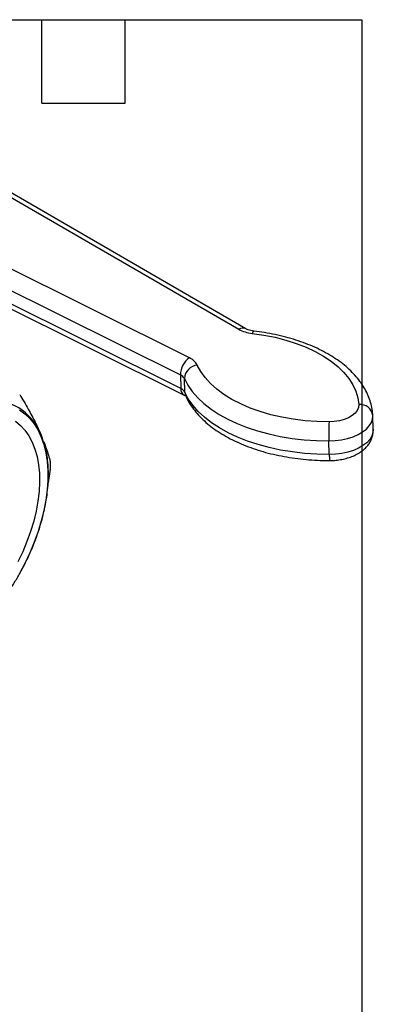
# Model space of a CAD drawing. Header units: inches. Extents: x 0.5 to 21.6, y 0.5 to 16.5.
# Tile 13 of 13: x 19 to 21.6, y 9.4 to 16.5. Entities that reach past the tile are written whole.
import ezdxf

# ---------------------------------------------------------------- set-up
doc = ezdxf.new("R2010")
doc.units = ezdxf.units.IN
doc.header["$LTSCALE"] = 2
doc.header["$MEASUREMENT"] = 0
doc.linetypes.add('SLD-Solid', pattern=[0])
doc.layers.add('TEXT', color=140, linetype='SLD-Solid', lineweight=25)

msp = doc.modelspace()

# ---------------------------------------------------------------- linework, layer by layer
for p, q in [((18.5393, 15.4778), (20.6152, 14.2747)), ((20.6669, 14.2781), (18.5893, 15.4823)), ((20.2606, 14.07), (18.0258, 15.1814)), ((17.9586, 15.0595), (20.1961, 13.9468)), ((20.199, 13.8487), (17.9615, 14.9614)), ((17.9856, 14.9144), (20.2221, 13.8021)), ((20.1961, 13.9468), (20.199, 13.8487)), ((20.2275, 13.8224), (20.2246, 13.9205)), ((21.5796, 13.6518), (21.5794, 13.6549)), ((21.5825, 13.5537), (21.5796, 13.6518)), ((21.2666, 13.3746), (21.2637, 13.4727)), ((19.2604, 13.268), (19.2455, 13.1718))]:
    msp.add_line(p, q)
at = {"flags": 128}
for points in [[(20.7257, 14.2609), (20.7253, 14.261), (20.721, 14.2592), (20.7163, 14.2538), (20.7116, 14.2449)], [(20.7116, 14.2449), (20.7952, 14.2328), (20.8764, 14.2167), (20.9545, 14.1968), (21.029, 14.1731), (21.0993, 14.1458), (21.1649, 14.1152), (21.2254, 14.0815), (21.2802, 14.0448), (21.3291, 14.0056), (21.3715, 13.964), (21.4072, 13.9205), (21.436, 13.8752), (21.4576, 13.8286), (21.4718, 13.781), (21.4786, 13.7327)], [(21.2648, 13.6092), (21.1779, 13.6113), (21.0919, 13.6175), (21.0074, 13.6278), (20.9251, 13.6422), (20.8457, 13.6605), (20.7695, 13.6826), (20.6973, 13.7083), (20.6296, 13.7375), (20.5668, 13.7699), (20.5095, 13.8053), (20.458, 13.8435), (20.4128, 13.8841), (20.3741, 13.9268), (20.3423, 13.9714), (20.3176, 14.0174)], [(20.2246, 13.9205), (20.2498, 13.873), (20.2818, 13.827), (20.3205, 13.7828), (20.3656, 13.7405), (20.4167, 13.7006), (20.4737, 13.6631), (20.536, 13.6285), (20.6034, 13.5969), (20.6752, 13.5685), (20.7512, 13.5435), (20.8308, 13.5221), (20.9134, 13.5044), (20.9986, 13.4906), (21.0857, 13.4806), (21.1743, 13.4746), (21.2637, 13.4727)], [(21.2666, 13.3746), (21.1772, 13.3766), (21.0886, 13.3825), (21.0015, 13.3925), (20.9163, 13.4064), (20.8337, 13.4241), (20.7541, 13.4455), (20.6782, 13.4705), (20.6063, 13.4988), (20.5389, 13.5304), (20.4766, 13.5651), (20.4197, 13.6025), (20.3685, 13.6425), (20.3234, 13.6847), (20.2847, 13.729), (20.2527, 13.775), (20.2275, 13.8224)], [(20.2275, 13.8224), (20.2298, 13.8068), (20.2333, 13.7971)], [(21.4786, 13.7327), (21.4765, 13.7117), (21.4676, 13.6912), (21.4523, 13.6717), (21.4309, 13.654), (21.4043, 13.6386), (21.3733, 13.6261), (21.3389, 13.6169), (21.3023, 13.6112), (21.2648, 13.6092)], [(19.0385, 13.6962), (19.0778, 13.6677), (19.1134, 13.6335), (19.1451, 13.5939), (19.1727, 13.5492), (19.1959, 13.4996), (19.2147, 13.4455), (19.2289, 13.3872), (19.2384, 13.3251), (19.2432, 13.2596), (19.2432, 13.1911), (19.2384, 13.1201), (19.2289, 13.047), (19.2147, 12.9724), (19.1959, 12.8966), (19.1727, 12.8201), (19.1451, 12.7436), (19.1134, 12.6674), (19.0778, 12.5921), (19.0385, 12.5182)], [(19.0102, 13.6136), (19.0463, 13.584), (19.0786, 13.5489), (19.1069, 13.5086), (19.1311, 13.4634), (19.1508, 13.4134), (19.1661, 13.3592), (19.1767, 13.3011), (19.1826, 13.2394), (19.1838, 13.1747), (19.1802, 13.1074), (19.1719, 13.0379), (19.159, 12.9667), (19.1415, 12.8944), (19.1195, 12.8214), (19.0933, 12.7482), (19.0629, 12.6755), (19.0287, 12.6036)], [(21.2637, 13.4727), (21.3091, 13.4746), (21.3538, 13.4802), (21.3967, 13.4895), (21.4369, 13.5022), (21.4735, 13.518), (21.5057, 13.5365), (21.5327, 13.5575), (21.554, 13.5803), (21.5691, 13.6045), (21.5776, 13.6296), (21.5796, 13.6518)], [(21.5825, 13.5537), (21.5805, 13.5315), (21.572, 13.5065), (21.5569, 13.4822), (21.5356, 13.4594), (21.5086, 13.4385), (21.4764, 13.4199), (21.4398, 13.4041), (21.3996, 13.3914), (21.3567, 13.3822), (21.312, 13.3765), (21.2666, 13.3746)]]:
    msp.add_lwpolyline(points, dxfattribs=at)
for centre, radius, start, end in [((20.644, 14.2312), 0.0522, 63.99351, 123.61524), ((20.737, 14.4981), 0.2544, 241.39752, 264.2871), ((20.3476, 13.9459), 0.1515, 125.01939, 179.68955), ((20.329, 13.9133), 0.1047, 96.27601, 176.0806), ((20.2141, 13.9624), 0.1172, 27.97278, 66.59021), ((20.1728, 13.893), 0.0586, 27.97278, 66.59021), ((20.2474, 13.8437), 0.0487, 174.13574, 238.68982), ((20.1757, 13.7949), 0.0586, 27.97278, 66.59021), ((18.8238, 13.3692), 0.3996, 14.9079, 107.42268), ((21.49, 13.6433), 0.0902, 7.43244, 97.23906), ((23.0292, 13.527), 1.7663, 177.33025, 181.76178), ((21.4375, 13.3667), 0.1711, 177.34667, 192.02294), ((18.1854, 13.2972), 1.0765, 359.55523, 0.44477)]:
    msp.add_arc(centre, radius, start, end)
for points, knots in [([(20.7257, 14.2609), (20.7216, 14.2615), (20.7098, 14.2631), (20.6921, 14.2673), (20.6763, 14.2731), (20.6697, 14.2766), (20.6669, 14.2781)], [0, 0, 0, 0, 0.161106, 0.473874, 0.778639, 1, 1, 1, 1]), ([(21.5793, 13.6572), (21.5784, 13.6672), (21.5762, 13.6938), (21.5675, 13.7365), (21.5519, 13.7849), (21.5304, 13.8321), (21.5033, 13.8781), (21.4704, 13.9227), (21.4318, 13.9655), (21.3878, 14.0064), (21.3386, 14.0452), (21.2845, 14.0814), (21.2258, 14.1149), (21.1629, 14.1455), (21.0964, 14.1731), (21.0265, 14.1975), (20.9537, 14.2187), (20.8784, 14.2365), (20.8023, 14.2509), (20.7508, 14.2576), (20.7257, 14.2609)], [0, 0, 0, 0, 0.032315, 0.085935, 0.139709, 0.193962, 0.248926, 0.304728, 0.361378, 0.418779, 0.476765, 0.535145, 0.593745, 0.652426, 0.711076, 0.76965, 0.828129, 0.88651, 0.944797, 1, 1, 1, 1]), ([(19.041, 13.8057), (19.062, 13.7706), (19.1028, 13.7023), (19.1528, 13.6065), (19.1862, 13.5376), (19.1994, 13.5025), (19.2022, 13.495)], [0, 0, 0, 0, 0.320678, 0.6233366, 0.9189537, 1, 1, 1, 1]), ([(20.2221, 13.8021), (20.2242, 13.801), (20.2298, 13.7981), (20.2348, 13.7941), (20.235, 13.7938), (20.235, 13.7937)], [0, 0, 0, 0, 0.234593, 0.662434, 1, 1, 1, 1]), ([(20.2333, 13.7971), (20.2376, 13.7879), (20.2496, 13.7627), (20.2738, 13.723), (20.3072, 13.6785), (20.3462, 13.6358), (20.3906, 13.5951), (20.4403, 13.5565), (20.4948, 13.5205), (20.5539, 13.4872), (20.617, 13.4569), (20.6839, 13.4296), (20.754, 13.4054), (20.8271, 13.3845), (20.9026, 13.367), (20.9801, 13.3528), (21.0594, 13.3421), (21.1399, 13.3349), (21.2104, 13.3314), (21.2539, 13.3311), (21.2702, 13.331)], [0, 0, 0, 0, 0.032315, 0.088016, 0.144304, 0.201445, 0.259331, 0.31779, 0.376631, 0.435679, 0.494798, 0.55388, 0.612884, 0.671791, 0.730598, 0.789314, 0.84795, 0.906522, 0.965049, 1, 1, 1, 1]), ([(21.2702, 13.331), (21.278, 13.3311), (21.3001, 13.3315), (21.3364, 13.3351), (21.3783, 13.3432), (21.4186, 13.3552), (21.4568, 13.3714), (21.4907, 13.3912), (21.5196, 13.4139), (21.5428, 13.4384), (21.5609, 13.465), (21.5738, 13.4932), (21.5813, 13.5226), (21.5829, 13.5448), (21.5823, 13.5569), (21.5822, 13.5591)], [0, 0, 0, 0, 0.049576, 0.140297, 0.231576, 0.323878, 0.417729, 0.513421, 0.599727, 0.682341, 0.761086, 0.836801, 0.910602, 0.983566, 1, 1, 1, 1]), ([(18.3, 11.8603), (18.3074, 11.862), (18.333, 11.8678), (18.3778, 11.8835), (18.434, 11.907), (18.4907, 11.936), (18.5474, 11.97), (18.6039, 12.0088), (18.6596, 12.0521), (18.7145, 12.0998), (18.7681, 12.1515), (18.8202, 12.2069), (18.8704, 12.2657), (18.9185, 12.3277), (18.9642, 12.3924), (19.0072, 12.4594), (19.0473, 12.5284), (19.0843, 12.599), (19.118, 12.6707), (19.1481, 12.7433), (19.1745, 12.8162), (19.197, 12.889), (19.2156, 12.9614), (19.23, 13.0329), (19.2403, 13.1031), (19.2463, 13.1716), (19.2479, 13.2381), (19.2453, 13.3021), (19.2383, 13.3632), (19.2279, 13.4189), (19.2177, 13.4523), (19.213, 13.4678)], [0, 0, 0, 0, 0.014367, 0.049705, 0.085072, 0.120455, 0.155844, 0.191231, 0.226613, 0.261988, 0.297357, 0.332719, 0.368075, 0.403427, 0.438775, 0.474121, 0.509466, 0.544811, 0.580157, 0.615507, 0.65086, 0.686218, 0.721583, 0.756955, 0.792336, 0.827727, 0.863126, 0.898533, 0.933946, 0.969356, 1, 1, 1, 1]), ([(19.2139, 13.4649), (19.2201, 13.4492), (19.2406, 13.398), (19.2523, 13.3524), (19.2604, 13.3208)], [0, 0, 0, 0, 0.30557, 1, 1, 1, 1])]:
    msp.add_open_spline(points, degree=3, knots=knots)
for points in [[(19.2619, 13.3055), (19.2618, 13.3118), (19.2613, 13.3169), (19.2604, 13.3208)], [(19.2604, 13.268), (19.2613, 13.2755), (19.2618, 13.2825), (19.2619, 13.2888)]]:
    msp.add_open_spline(points, degree=3)
at = {"layer": 'TEXT'}
for p, q in [((0.5, 16.5), (21.5, 16.5)), ((19.2, 15.9), (19.2, 16.5)), ((19.8, 15.9), (19.8, 16.5)), ((21.5, 16.5), (21.5, 0.5)), ((19.2, 15.9), (19.8, 15.9))]:
    msp.add_line(p, q, dxfattribs=at)

doc.saveas('drawing.dxf')
